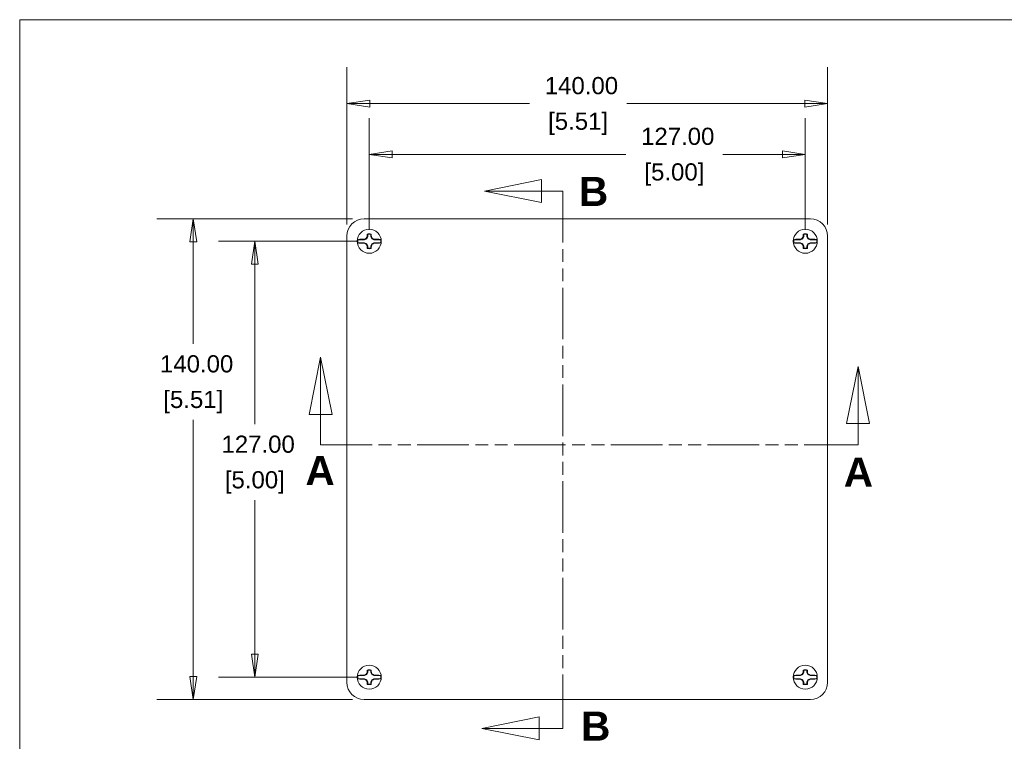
# Model space of a CAD drawing. Header units: millimetres. Extents: x 15 to 916, y 15 to 705.
# Tile 14 of 20: x 25 to 312, y 484 to 695. Entities that reach past the tile are written whole.
import ezdxf

# ---------------------------------------------------------------- set-up
doc = ezdxf.new("R2010")
doc.units = ezdxf.units.MM
doc.header["$LTSCALE"] = 3.333333
doc.linetypes.add('DOUBLE_DASH_CHAIN', pattern=[1.2403, 0.6614, -0.0827, 0.1654, -0.0827, 0.1654, -0.0827])
for name, color, linetype, lineweight in [('Dimension (ANSI)', 7, 'Continuous', 9), ('Section Line (ANSI)', 7, 'DOUBLE_DASH_CHAIN', 9), ('Sketch Geometry (ANSI)', 7, 'Continuous', 9), ('Visible (ANSI)', 7, 'Continuous', 9)]:
    doc.layers.add(name, color=color, linetype=linetype, lineweight=lineweight)
doc.styles.add('Label Text (ANSI)', font='arialbd.ttf')
doc.styles.add('Note Text (ANSI)', font='arial.ttf')
doc.dimstyles.new('Default - mm (ANSI)', dxfattribs={"dimscale": 3.333333, "dimtxt": 1.5, "dimasz": 2, "dimexe": 3.175, "dimexo": 1, "dimgap": 0.8, "dimtad": 0, "dimtih": 1, "dimtoh": 1, "dimrnd": 1e-08, "dimzin": 4, "dimdsep": 46, "dimtxsty": 'Note Text (ANSI)', "dimblk": 'Filled-1', "dimcen": 0.09, "dimdle": 10, "dimclrd": 256, "dimclre": 256, "dimclrt": 256, "dimadec": 1, "dimazin": 0, "dimtfac": 2.032, "dimtofl": 0, "dimtmove": 0, "dimatfit": 3, "dimfxl": 1, "dimtolj": 1, "dimtzin": 0, "dimlwd": -1, "dimlwe": -1, "dimarcsym": 0})

# ---------------------------------------------------------------- blocks, each defined once
blk = doc.blocks.new('2dTransSection0')
at = {"layer": 'Section Line (ANSI)', "linetype": 'Continuous'}
for p, q in [((53.1, 194.425), (48.1, 193.425)), ((53.1, 192.425), (53.1, 194.425)), ((53.1, 193.425), (48.1, 193.425)), ((48.1, 193.425), (53.1, 192.425)), ((54.968, 193.425), (53.1, 193.425)), ((54.968, 193.425), (54.968, 192.104)), ((52.887, 147.467), (47.887, 146.467)), ((52.887, 145.467), (52.887, 147.467)), ((54.968, 147.788), (54.968, 146.467)), ((52.887, 146.467), (47.887, 146.467)), ((47.887, 146.467), (52.887, 145.467)), ((54.968, 146.467), (52.887, 146.467))]:
    blk.add_line(p, q, dxfattribs=at)
at = {"layer": 'Section Line (ANSI)', "linetype": 'DOUBLE_DASH_CHAIN', "ltscale": 2.044176}
blk.add_line((54.968, 193.425), (54.968, 146.467), dxfattribs=at)
at = {"layer": 'Section Line (ANSI)', "linetype": 'Continuous', "flags": 128}
for points in [[(53.1, 194.425), (48.1, 193.425), (53.1, 192.425), (53.1, 194.425)], [(52.887, 147.467), (47.887, 146.467), (52.887, 145.467), (52.887, 147.467)]]:
    blk.add_lwpolyline(points, dxfattribs=at)
at = {"layer": 'Section Line (ANSI)'}
for points in [[(53.1, 194.425), (48.1, 193.425), (53.1, 192.425), (53.1, 194.425)], [(52.887, 147.467), (47.887, 146.467), (52.887, 145.467), (52.887, 147.467)]]:
    blk.add_solid(points, dxfattribs=at)
at = {"layer": 'Section Line (ANSI)', "char_height": 2.54, "attachment_point": 7, "style": 'Label Text (ANSI)'}
for insert in [(56.359, 192.12), (56.551, 145.389)]:
    blk.add_mtext('B', dxfattribs=dict(at, insert=insert))
blk = doc.blocks.new('2dTransSection1')
at = {"layer": 'Section Line (ANSI)', "linetype": 'Continuous'}
for p, q in [((33.789, 178.896), (32.789, 173.896)), ((33.789, 173.896), (33.789, 178.896)), ((34.789, 173.896), (33.789, 178.896)), ((80.756, 178.097), (79.756, 173.097)), ((80.756, 173.097), (80.756, 178.097)), ((81.756, 173.097), (80.756, 178.097)), ((32.789, 173.896), (34.789, 173.896)), ((33.789, 171.234), (33.789, 173.896)), ((79.756, 173.097), (81.756, 173.097)), ((80.756, 171.234), (80.756, 173.097)), ((33.789, 171.234), (35.11, 171.234)), ((79.435, 171.234), (80.756, 171.234))]:
    blk.add_line(p, q, dxfattribs=at)
at = {"layer": 'Section Line (ANSI)', "linetype": 'DOUBLE_DASH_CHAIN', "ltscale": 2.044574}
blk.add_line((33.789, 171.234), (80.756, 171.234), dxfattribs=at)
at = {"layer": 'Section Line (ANSI)', "linetype": 'Continuous', "flags": 128}
for points in [[(34.789, 173.896), (33.789, 178.896), (32.789, 173.896), (34.789, 173.896)], [(81.756, 173.097), (80.756, 178.097), (79.756, 173.097), (81.756, 173.097)]]:
    blk.add_lwpolyline(points, dxfattribs=at)
at = {"layer": 'Section Line (ANSI)'}
for points in [[(34.789, 173.896), (33.789, 178.896), (32.789, 173.896), (34.789, 173.896)], [(81.756, 173.097), (80.756, 178.097), (79.756, 173.097), (81.756, 173.097)]]:
    blk.add_solid(points, dxfattribs=at)
at = {"layer": 'Section Line (ANSI)', "char_height": 2.54, "attachment_point": 7, "style": 'Label Text (ANSI)'}
for insert in [(32.466, 167.725), (79.503, 167.58)]:
    blk.add_mtext('A', dxfattribs=dict(at, insert=insert))
blk = doc.blocks.new('Filled-1')
at = {"color": 0}
for p, q in [((0, 0), (-1, 0.15)), ((-1, 0.15), (-1, -0.15)), ((-1, 0), (0, 0)), ((-1, -0.15), (0, 0))]:
    blk.add_line(p, q, dxfattribs=at)
at = {"color": 0, "flags": 128}
blk.add_lwpolyline([(-1, -0.15), (0, 0), (-1, 0.15), (-1, -0.15)], dxfattribs=at)
at = {"color": 0}
blk.add_solid([(-1, -0.15), (0, 0), (-1, 0.15), (-1, -0.15)], dxfattribs=at)
blk = doc.blocks.new('*D15')
at = {"layer": 'Defpoints', "color": 0, "transparency": 16777216}
for p in [(120.31, 670.21), (120.31, 631.63), (260.31, 631.63)]:
    blk.add_point(p, dxfattribs=at)
at = {"layer": 'Dimension (ANSI)', "transparency": 16777216}
for p, q in [((120.31, 634.96), (120.31, 680.79)), ((260.31, 634.96), (260.31, 680.79)), ((126.98, 670.21), (173.49, 670.21)), ((253.64, 670.21), (201.79, 670.21))]:
    blk.add_line(p, q, dxfattribs=at)
at = {"layer": 'Dimension (ANSI)', "transparency": 16777216, "xscale": 6.666666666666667, "yscale": 6.666666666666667, "zscale": 6.666666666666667, "rotation": 180}
blk.add_blockref('Filled-1', (120.31, 670.21), dxfattribs=at)
at = {"layer": 'Dimension (ANSI)', "transparency": 16777216, "xscale": 6.666666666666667, "yscale": 6.666666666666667, "zscale": 6.666666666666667}
blk.add_blockref('Filled-1', (260.31, 670.21), dxfattribs=at)
at = {"layer": 'Dimension (ANSI)', "transparency": 16777216, "char_height": 5, "attachment_point": 5, "style": 'Note Text (ANSI)'}
for s, insert in [('\\A1; 140.00', (187.64, 675.43)), ('\\A1;[5.51]', (187.64, 664.34))]:
    blk.add_mtext(s, dxfattribs=dict(at, insert=insert))
blk = doc.blocks.new('*D16')
at = {"layer": 'Defpoints', "color": 0, "transparency": 16777216}
for p in [(125.31, 636.63), (75.56, 496.63), (125.31, 496.63)]:
    blk.add_point(p, dxfattribs=at)
at = {"layer": 'Dimension (ANSI)', "transparency": 16777216}
for p, q in [((121.97, 636.63), (64.98, 636.63)), ((75.56, 629.96), (75.56, 600.25)), ((75.56, 503.29), (75.56, 578.07)), ((121.97, 496.63), (64.98, 496.63))]:
    blk.add_line(p, q, dxfattribs=at)
at = {"layer": 'Dimension (ANSI)', "transparency": 16777216, "xscale": 6.666666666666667, "yscale": 6.666666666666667, "zscale": 6.666666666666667}
for p, rotation in [((75.56, 636.63), 90), ((75.56, 496.63), 270)]:
    blk.add_blockref('Filled-1', p, dxfattribs=dict(at, rotation=rotation))
at = {"layer": 'Dimension (ANSI)', "transparency": 16777216, "char_height": 5, "attachment_point": 5, "style": 'Note Text (ANSI)'}
for s, insert in [('\\A1; 140.00', (75.56, 594.38)), ('\\A1;[5.51]', (75.56, 583.29))]:
    blk.add_mtext(s, dxfattribs=dict(at, insert=insert))
blk = doc.blocks.new('*D31')
at = {"layer": 'Defpoints', "color": 0, "transparency": 16777216}
for p in [(253.81, 655.44), (126.81, 630.13), (253.81, 630.13)]:
    blk.add_point(p, dxfattribs=at)
at = {"layer": 'Dimension (ANSI)', "transparency": 16777216}
for p, q in [((126.81, 633.46), (126.81, 666.02)), ((253.81, 633.46), (253.81, 666.02)), ((133.48, 655.44), (201.52, 655.44)), ((247.14, 655.44), (229.83, 655.44))]:
    blk.add_line(p, q, dxfattribs=at)
at = {"layer": 'Dimension (ANSI)', "transparency": 16777216, "xscale": 6.666666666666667, "yscale": 6.666666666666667, "zscale": 6.666666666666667, "rotation": 180}
blk.add_blockref('Filled-1', (126.81, 655.44), dxfattribs=at)
at = {"layer": 'Dimension (ANSI)', "transparency": 16777216, "xscale": 6.666666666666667, "yscale": 6.666666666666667, "zscale": 6.666666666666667}
blk.add_blockref('Filled-1', (253.81, 655.44), dxfattribs=at)
at = {"layer": 'Dimension (ANSI)', "transparency": 16777216, "char_height": 5, "attachment_point": 5, "style": 'Note Text (ANSI)'}
for s, insert in [('\\A1; 127.00', (215.68, 660.66)), ('\\A1;[5.00]', (215.68, 649.57))]:
    blk.add_mtext(s, dxfattribs=dict(at, insert=insert))
blk = doc.blocks.new('*D32')
at = {"layer": 'Defpoints', "color": 0, "transparency": 16777216}
for p in [(126.81, 630.13), (93.48, 503.13), (126.81, 503.13)]:
    blk.add_point(p, dxfattribs=at)
at = {"layer": 'Dimension (ANSI)', "transparency": 16777216}
for p, q in [((123.48, 630.13), (82.89, 630.13)), ((93.48, 623.46), (93.48, 576.84)), ((93.48, 509.79), (93.48, 554.66)), ((123.48, 503.13), (82.89, 503.13))]:
    blk.add_line(p, q, dxfattribs=at)
at = {"layer": 'Dimension (ANSI)', "transparency": 16777216, "xscale": 6.666666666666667, "yscale": 6.666666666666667, "zscale": 6.666666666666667}
for p, rotation in [((93.48, 630.13), 90), ((93.48, 503.13), 270)]:
    blk.add_blockref('Filled-1', p, dxfattribs=dict(at, rotation=rotation))
at = {"layer": 'Dimension (ANSI)', "transparency": 16777216, "char_height": 5, "attachment_point": 5, "style": 'Note Text (ANSI)'}
for s, insert in [('\\A1; 127.00', (93.48, 570.97)), ('\\A1;[5.00]', (93.48, 559.88))]:
    blk.add_mtext(s, dxfattribs=dict(at, insert=insert))
blk = doc.blocks.new('Borders Hammond border')
at = {"layer": 'Sketch Geometry (ANSI)'}
for p, q in [((271.9, 208.4), (7.5, 208.4)), ((7.5, 208.4), (7.5, 7.5))]:
    blk.add_line(p, q, dxfattribs=at)

msp = doc.modelspace()

# ---------------------------------------------------------------- linework, layer by layer
at = {"layer": 'Visible (ANSI)'}
for p, q in [((255.3097, 636.6266), (125.3082, 636.6266)), ((120.309, 631.6273), (120.309, 501.6258)), ((125.9404, 630.9951), (126.0666, 630.8689)), ((126.0666, 630.8689), (126.3603, 631.4967)), ((126.1973, 631.533), (126.3603, 631.4967)), ((126.3603, 631.4967), (126.3603, 632.0999)), ((127.2576, 632.0999), (127.2576, 631.4967)), ((127.4206, 631.533), (127.2576, 631.4967)), ((127.2576, 631.4967), (127.5513, 630.8689)), ((127.6775, 630.9951), (127.5513, 630.8689)), ((252.9404, 630.9951), (253.0666, 630.8689)), ((253.0666, 630.8689), (253.3603, 631.4967)), ((253.1973, 631.533), (253.3603, 631.4967)), ((253.3603, 631.4967), (253.3603, 632.0999)), ((254.2576, 632.0999), (254.2576, 631.4967)), ((254.4206, 631.533), (254.2576, 631.4967)), ((254.2576, 631.4967), (254.5513, 630.8689)), ((254.6775, 630.9951), (254.5513, 630.8689)), ((260.309, 501.6258), (260.309, 631.6273)), ((123.5026, 630.5752), (125.4388, 630.5752)), ((123.5026, 629.6779), (125.4388, 629.6779)), ((125.4026, 630.7382), (125.4388, 630.5752)), ((125.4026, 629.5149), (125.4388, 629.6779)), ((125.4388, 630.5752), (126.0666, 630.8689)), ((126.0666, 629.3842), (125.4388, 629.6779)), ((125.9404, 629.258), (126.0666, 629.3842)), ((126.3603, 628.7564), (126.0666, 629.3842)), ((126.1973, 628.7202), (126.3603, 628.7564)), ((126.3603, 628.1533), (126.3603, 628.7564)), ((127.5513, 629.3842), (127.2576, 628.7564)), ((127.4206, 628.7202), (127.2576, 628.7564)), ((127.2576, 628.7564), (127.2576, 628.1533)), ((127.5513, 630.8689), (128.1791, 630.5752)), ((128.1791, 629.6779), (127.5513, 629.3842)), ((127.6775, 629.258), (127.5513, 629.3842)), ((128.2154, 630.7382), (128.1791, 630.5752)), ((130.1153, 630.5752), (128.1791, 630.5752)), ((130.1153, 629.6779), (128.1791, 629.6779)), ((128.2154, 629.5149), (128.1791, 629.6779)), ((250.5026, 630.5752), (252.4388, 630.5752)), ((250.5026, 629.6779), (252.4388, 629.6779)), ((252.4026, 630.7382), (252.4388, 630.5752)), ((252.4026, 629.5149), (252.4388, 629.6779)), ((252.4388, 630.5752), (253.0666, 630.8689)), ((253.0666, 629.3842), (252.4388, 629.6779)), ((252.9404, 629.258), (253.0666, 629.3842)), ((253.3603, 628.7564), (253.0666, 629.3842)), ((253.1973, 628.7202), (253.3603, 628.7564)), ((253.3603, 628.1533), (253.3603, 628.7564)), ((254.5513, 629.3842), (254.2576, 628.7564)), ((254.4206, 628.7202), (254.2576, 628.7564)), ((254.2576, 628.7564), (254.2576, 628.1533)), ((254.5513, 630.8689), (255.1791, 630.5752)), ((255.1791, 629.6779), (254.5513, 629.3842)), ((254.6775, 629.258), (254.5513, 629.3842)), ((255.2154, 630.7382), (255.1791, 630.5752)), ((257.1153, 630.5752), (255.1791, 630.5752)), ((257.1153, 629.6779), (255.1791, 629.6779)), ((255.2154, 629.5149), (255.1791, 629.6779)), ((126.3603, 504.4967), (126.3603, 505.0999)), ((127.2576, 505.0999), (127.2576, 504.4967)), ((253.3603, 504.4967), (253.3603, 505.0999)), ((254.2576, 505.0999), (254.2576, 504.4967)), ((123.5026, 503.5752), (125.4388, 503.5752)), ((123.5026, 502.6779), (125.4388, 502.6779)), ((125.4026, 503.7382), (125.4388, 503.5752)), ((125.4026, 502.5149), (125.4388, 502.6779)), ((125.4388, 503.5752), (126.0666, 503.8689)), ((126.0666, 502.3842), (125.4388, 502.6779)), ((125.9404, 503.9951), (126.0666, 503.8689)), ((125.9404, 502.258), (126.0666, 502.3842)), ((126.0666, 503.8689), (126.3603, 504.4967)), ((126.3603, 501.7564), (126.0666, 502.3842)), ((126.1973, 504.533), (126.3603, 504.4967)), ((127.4206, 504.533), (127.2576, 504.4967)), ((127.2576, 504.4967), (127.5513, 503.8689)), ((127.5513, 502.3842), (127.2576, 501.7564)), ((127.6775, 503.9951), (127.5513, 503.8689)), ((127.5513, 503.8689), (128.1791, 503.5752)), ((128.1791, 502.6779), (127.5513, 502.3842)), ((127.6775, 502.258), (127.5513, 502.3842)), ((128.2154, 503.7382), (128.1791, 503.5752)), ((130.1153, 503.5752), (128.1791, 503.5752)), ((130.1153, 502.6779), (128.1791, 502.6779)), ((128.2154, 502.5149), (128.1791, 502.6779)), ((250.5026, 503.5752), (252.4388, 503.5752)), ((250.5026, 502.6779), (252.4388, 502.6779)), ((252.4026, 503.7382), (252.4388, 503.5752)), ((252.4026, 502.5149), (252.4388, 502.6779)), ((252.4388, 503.5752), (253.0666, 503.8689)), ((253.0666, 502.3842), (252.4388, 502.6779)), ((252.9404, 503.9951), (253.0666, 503.8689)), ((252.9404, 502.258), (253.0666, 502.3842)), ((253.0666, 503.8689), (253.3603, 504.4967)), ((253.3603, 501.7564), (253.0666, 502.3842)), ((253.1973, 504.533), (253.3603, 504.4967)), ((254.4206, 504.533), (254.2576, 504.4967)), ((254.2576, 504.4967), (254.5513, 503.8689)), ((254.5513, 502.3842), (254.2576, 501.7564)), ((254.6775, 503.9951), (254.5513, 503.8689)), ((254.5513, 503.8689), (255.1791, 503.5752)), ((255.1791, 502.6779), (254.5513, 502.3842)), ((254.6775, 502.258), (254.5513, 502.3842)), ((255.2154, 503.7382), (255.1791, 503.5752)), ((257.1153, 503.5752), (255.1791, 503.5752)), ((257.1153, 502.6779), (255.1791, 502.6779)), ((255.2154, 502.5149), (255.1791, 502.6779)), ((126.1973, 501.7202), (126.3603, 501.7564)), ((126.3603, 501.1533), (126.3603, 501.7564)), ((127.4206, 501.7202), (127.2576, 501.7564)), ((127.2576, 501.7564), (127.2576, 501.1533)), ((253.1973, 501.7202), (253.3603, 501.7564)), ((253.3603, 501.1533), (253.3603, 501.7564)), ((254.4206, 501.7202), (254.2576, 501.7564)), ((254.2576, 501.7564), (254.2576, 501.1533)), ((125.3082, 496.6266), (255.3097, 496.6266))]:
    msp.add_line(p, q, dxfattribs=at)
for centre in [(126.809, 630.1266), (253.809, 630.1266), (126.809, 503.1266), (253.809, 503.1266)]:
    msp.add_circle(centre, 3.5, dxfattribs=at)
for centre, radius, start, end in [((126.809, 630.1266), 2.1731, 74.024093, 105.975907), ((126.809, 630.1266), 2.0237, 77.190381, 102.809619), ((253.809, 630.1266), 2.1731, 74.024093, 105.975907), ((253.809, 630.1266), 2.0237, 77.190381, 102.809619), ((126.809, 630.1266), 3.3366, 172.272122, 187.727878), ((126.809, 630.1266), 2.1731, 254.024093, 285.975907), ((126.809, 630.1266), 2.0237, 257.190381, 282.809619), ((126.809, 630.1266), 3.3366, 352.272122, 7.727878), ((253.809, 630.1266), 3.3366, 172.272122, 187.727878), ((253.809, 630.1266), 2.1731, 254.024093, 285.975907), ((253.809, 630.1266), 2.0237, 257.190381, 282.809619), ((253.809, 630.1266), 3.3366, 352.272122, 7.727878), ((126.809, 503.1266), 2.1731, 74.024093, 105.975907), ((126.809, 503.1266), 2.0237, 77.190381, 102.809619), ((253.809, 503.1266), 2.1731, 74.024093, 105.975907), ((253.809, 503.1266), 2.0237, 77.190381, 102.809619), ((126.809, 503.1266), 3.3366, 172.272122, 187.727878), ((126.809, 503.1266), 3.3366, 352.272122, 7.727878), ((253.809, 503.1266), 3.3366, 172.272122, 187.727878), ((253.809, 503.1266), 3.3366, 352.272122, 7.727878), ((126.809, 503.1266), 2.1731, 254.024093, 285.975907), ((126.809, 503.1266), 2.0237, 257.190381, 282.809619), ((253.809, 503.1266), 2.1731, 254.024093, 285.975907), ((253.809, 503.1266), 2.0237, 257.190381, 282.809619)]:
    msp.add_arc(centre, radius, start, end, dxfattribs=at)
for centre, major_axis, ratio, start_param, end_param in [((125.3097, 631.6258), (-3.5366, 3.5366), 0.99969546, 5.49793944, 7.06843118), ((255.3082, 631.6258), (3.5366, 3.5366), 0.99969546, 5.49793944, 7.06843118), ((127.4592, 628.7368), (14.0318, 6.5649), 0.17364818, 1.59782388, 1.63634094), ((128.1987, 629.4764), (6.5649, 14.0318), 0.17364818, 1.50525172, 1.54376877), ((128.8654, 630.1266), (0, 15.4291), 0.17364818, 1.43614529, 1.47951809), ((124.7525, 630.1266), (0, -15.4291), 0.17364818, 1.66207457, 1.70544736), ((125.4192, 629.4764), (6.5649, -14.0318), 0.17364818, 1.59782388, 1.63634094), ((126.1588, 628.7368), (14.0318, -6.5649), 0.17364818, 1.50525172, 1.54376877), ((254.4592, 628.7368), (14.0318, 6.5649), 0.17364818, 1.59782388, 1.63634094), ((255.1987, 629.4764), (6.5649, 14.0318), 0.17364818, 1.50525172, 1.54376877), ((255.8654, 630.1266), (0, 15.4291), 0.17364818, 1.43614529, 1.47951809), ((251.7525, 630.1266), (0, -15.4291), 0.17364818, 1.66207457, 1.70544736), ((252.4192, 629.4764), (6.5649, -14.0318), 0.17364818, 1.59782388, 1.63634094), ((253.1588, 628.7368), (14.0318, -6.5649), 0.17364818, 1.50525172, 1.54376877), ((126.809, 628.0701), (15.4291, 0), 0.17364818, 1.66207457, 1.70544736), ((126.809, 632.183), (-15.4291, 0), 0.17364818, 1.43614529, 1.47951809), ((127.4592, 631.5163), (-14.0318, 6.5649), 0.17364818, 1.50525172, 1.54376877), ((128.1987, 630.7768), (-6.5649, 14.0318), 0.17364818, 1.59782388, 1.63634094), ((128.8654, 630.1266), (0, 15.4291), 0.17364818, 1.66207457, 1.70544736), ((124.7525, 630.1266), (0, -15.4291), 0.17364818, 1.43614529, 1.47951809), ((125.4192, 630.7768), (-6.5649, -14.0318), 0.17364818, 1.50525172, 1.54376877), ((126.1588, 631.5163), (-14.0318, -6.5649), 0.17364818, 1.59782388, 1.63634094), ((126.809, 628.0701), (15.4291, 0), 0.17364818, 1.43614529, 1.47951809), ((126.809, 632.183), (-15.4291, 0), 0.17364818, 1.66207457, 1.70544736), ((253.809, 628.0701), (15.4291, 0), 0.17364818, 1.66207457, 1.70544736), ((253.809, 632.183), (-15.4291, 0), 0.17364818, 1.43614529, 1.47951809), ((254.4592, 631.5163), (-14.0318, 6.5649), 0.17364818, 1.50525172, 1.54376877), ((255.1987, 630.7768), (-6.5649, 14.0318), 0.17364818, 1.59782388, 1.63634094), ((255.8654, 630.1266), (0, 15.4291), 0.17364818, 1.66207457, 1.70544736), ((251.7525, 630.1266), (0, -15.4291), 0.17364818, 1.43614529, 1.47951809), ((252.4192, 630.7768), (-6.5649, -14.0318), 0.17364818, 1.50525172, 1.54376877), ((253.1588, 631.5163), (-14.0318, -6.5649), 0.17364818, 1.59782388, 1.63634094), ((253.809, 628.0701), (15.4291, 0), 0.17364818, 1.43614529, 1.47951809), ((253.809, 632.183), (-15.4291, 0), 0.17364818, 1.66207457, 1.70544736), ((128.8654, 503.1266), (0, 15.4291), 0.17364818, 1.43614529, 1.47951809), ((124.7525, 503.1266), (0, -15.4291), 0.17364818, 1.66207457, 1.70544736), ((255.8654, 503.1266), (0, 15.4291), 0.17364818, 1.43614529, 1.47951809), ((251.7525, 503.1266), (0, -15.4291), 0.17364818, 1.66207457, 1.70544736), ((126.809, 501.0701), (15.4291, 0), 0.17364818, 1.66207457, 1.70544736), ((126.809, 505.183), (-15.4291, 0), 0.17364818, 1.43614529, 1.47951809), ((127.4592, 501.7368), (14.0318, 6.5649), 0.17364818, 1.59782388, 1.63634094), ((127.4592, 504.5163), (-14.0318, 6.5649), 0.17364818, 1.50525172, 1.54376877), ((128.1987, 502.4764), (6.5649, 14.0318), 0.17364818, 1.50525172, 1.54376877), ((128.1987, 503.7768), (-6.5649, 14.0318), 0.17364818, 1.59782388, 1.63634094), ((125.4192, 502.4764), (6.5649, -14.0318), 0.17364818, 1.59782388, 1.63634094), ((125.4192, 503.7768), (-6.5649, -14.0318), 0.17364818, 1.50525172, 1.54376877), ((126.1588, 501.7368), (14.0318, -6.5649), 0.17364818, 1.50525172, 1.54376877), ((126.1588, 504.5163), (-14.0318, -6.5649), 0.17364818, 1.59782388, 1.63634094), ((126.809, 501.0701), (15.4291, 0), 0.17364818, 1.43614529, 1.47951809), ((126.809, 505.183), (-15.4291, 0), 0.17364818, 1.66207457, 1.70544736), ((253.809, 501.0701), (15.4291, 0), 0.17364818, 1.66207457, 1.70544736), ((253.809, 505.183), (-15.4291, 0), 0.17364818, 1.43614529, 1.47951809), ((254.4592, 501.7368), (14.0318, 6.5649), 0.17364818, 1.59782388, 1.63634094), ((254.4592, 504.5163), (-14.0318, 6.5649), 0.17364818, 1.50525172, 1.54376877), ((255.1987, 502.4764), (6.5649, 14.0318), 0.17364818, 1.50525172, 1.54376877), ((255.1987, 503.7768), (-6.5649, 14.0318), 0.17364818, 1.59782388, 1.63634094), ((252.4192, 502.4764), (6.5649, -14.0318), 0.17364818, 1.59782388, 1.63634094), ((252.4192, 503.7768), (-6.5649, -14.0318), 0.17364818, 1.50525172, 1.54376877), ((253.1588, 501.7368), (14.0318, -6.5649), 0.17364818, 1.50525172, 1.54376877), ((253.1588, 504.5163), (-14.0318, -6.5649), 0.17364818, 1.59782388, 1.63634094), ((253.809, 501.0701), (15.4291, 0), 0.17364818, 1.43614529, 1.47951809), ((253.809, 505.183), (-15.4291, 0), 0.17364818, 1.66207457, 1.70544736), ((125.3097, 501.6273), (-3.5366, -3.5366), 0.99969546, 5.49793944, 7.06843118), ((128.8654, 503.1266), (0, 15.4291), 0.17364818, 1.66207457, 1.70544736), ((124.7525, 503.1266), (0, -15.4291), 0.17364818, 1.43614529, 1.47951809), ((255.8654, 503.1266), (0, 15.4291), 0.17364818, 1.66207457, 1.70544736), ((251.7525, 503.1266), (0, -15.4291), 0.17364818, 1.43614529, 1.47951809), ((255.3082, 501.6273), (3.5366, -3.5366), 0.99969546, 5.49793944, 7.06843118)]:
    msp.add_ellipse(centre, major_axis=major_axis, ratio=ratio, start_param=start_param, end_param=end_param, dxfattribs=at)
for points, degree in [([(126.2109, 632.2157), (126.2107, 632.2098), (126.2106, 632.2038), (126.2104, 632.1978)], 3), ([(126.3603, 632.0999), (126.2877, 632.1578), (126.2109, 632.2157)], 2), ([(127.2576, 632.0999), (127.3302, 632.1578), (127.4071, 632.2157)], 2), ([(127.4075, 632.1978), (127.4074, 632.2038), (127.4072, 632.2098), (127.4071, 632.2157)], 3), ([(253.2109, 632.2157), (253.2107, 632.2098), (253.2106, 632.2038), (253.2104, 632.1978)], 3), ([(253.3603, 632.0999), (253.2877, 632.1578), (253.2109, 632.2157)], 2), ([(254.2576, 632.0999), (254.3302, 632.1578), (254.4071, 632.2157)], 2), ([(254.4075, 632.1978), (254.4074, 632.2038), (254.4072, 632.2098), (254.4071, 632.2157)], 3), ([(124.7377, 630.7251), (124.7317, 630.725), (124.7258, 630.7248), (124.7198, 630.7247)], 3), ([(124.7198, 629.5285), (124.7258, 629.5283), (124.7317, 629.5282), (124.7377, 629.528)], 3), ([(126.2104, 628.0553), (126.2106, 628.0493), (126.2107, 628.0434), (126.2109, 628.0374)], 3), ([(126.2109, 628.0374), (126.2877, 628.0953), (126.3603, 628.1533)], 2), ([(127.4071, 628.0374), (127.3302, 628.0953), (127.2576, 628.1533)], 2), ([(127.4071, 628.0374), (127.4072, 628.0434), (127.4074, 628.0493), (127.4075, 628.0553)], 3), ([(128.8981, 630.7247), (128.8922, 630.7248), (128.8862, 630.725), (128.8802, 630.7251)], 3), ([(128.8802, 629.528), (128.8862, 629.5282), (128.8922, 629.5283), (128.8981, 629.5285)], 3), ([(251.7377, 630.7251), (251.7317, 630.725), (251.7258, 630.7248), (251.7198, 630.7247)], 3), ([(251.7198, 629.5285), (251.7258, 629.5283), (251.7317, 629.5282), (251.7377, 629.528)], 3), ([(253.2104, 628.0553), (253.2106, 628.0493), (253.2107, 628.0434), (253.2109, 628.0374)], 3), ([(253.2109, 628.0374), (253.2877, 628.0953), (253.3603, 628.1533)], 2), ([(254.4071, 628.0374), (254.3302, 628.0953), (254.2576, 628.1533)], 2), ([(254.4071, 628.0374), (254.4072, 628.0434), (254.4074, 628.0493), (254.4075, 628.0553)], 3), ([(255.8981, 630.7247), (255.8922, 630.7248), (255.8862, 630.725), (255.8802, 630.7251)], 3), ([(255.8802, 629.528), (255.8862, 629.5282), (255.8922, 629.5283), (255.8981, 629.5285)], 3), ([(126.2109, 505.2157), (126.2107, 505.2098), (126.2106, 505.2038), (126.2104, 505.1978)], 3), ([(126.3603, 505.0999), (126.2877, 505.1578), (126.2109, 505.2157)], 2), ([(127.2576, 505.0999), (127.3302, 505.1578), (127.4071, 505.2157)], 2), ([(127.4075, 505.1978), (127.4074, 505.2038), (127.4072, 505.2098), (127.4071, 505.2157)], 3), ([(253.2109, 505.2157), (253.2107, 505.2098), (253.2106, 505.2038), (253.2104, 505.1978)], 3), ([(253.3603, 505.0999), (253.2877, 505.1578), (253.2109, 505.2157)], 2), ([(254.2576, 505.0999), (254.3302, 505.1578), (254.4071, 505.2157)], 2), ([(254.4075, 505.1978), (254.4074, 505.2038), (254.4072, 505.2098), (254.4071, 505.2157)], 3), ([(124.7377, 503.7251), (124.7317, 503.725), (124.7258, 503.7248), (124.7198, 503.7247)], 3), ([(124.7198, 502.5285), (124.7258, 502.5283), (124.7317, 502.5282), (124.7377, 502.528)], 3), ([(128.8981, 503.7247), (128.8922, 503.7248), (128.8862, 503.725), (128.8802, 503.7251)], 3), ([(128.8802, 502.528), (128.8862, 502.5282), (128.8922, 502.5283), (128.8981, 502.5285)], 3), ([(251.7377, 503.7251), (251.7317, 503.725), (251.7258, 503.7248), (251.7198, 503.7247)], 3), ([(251.7198, 502.5285), (251.7258, 502.5283), (251.7317, 502.5282), (251.7377, 502.528)], 3), ([(255.8981, 503.7247), (255.8922, 503.7248), (255.8862, 503.725), (255.8802, 503.7251)], 3), ([(255.8802, 502.528), (255.8862, 502.5282), (255.8922, 502.5283), (255.8981, 502.5285)], 3), ([(126.2104, 501.0553), (126.2106, 501.0493), (126.2107, 501.0434), (126.2109, 501.0374)], 3), ([(126.2109, 501.0374), (126.2877, 501.0953), (126.3603, 501.1533)], 2), ([(127.4071, 501.0374), (127.3302, 501.0953), (127.2576, 501.1533)], 2), ([(127.4071, 501.0374), (127.4072, 501.0434), (127.4074, 501.0493), (127.4075, 501.0553)], 3), ([(253.2104, 501.0553), (253.2106, 501.0493), (253.2107, 501.0434), (253.2109, 501.0374)], 3), ([(253.2109, 501.0374), (253.2877, 501.0953), (253.3603, 501.1533)], 2), ([(254.4071, 501.0374), (254.3302, 501.0953), (254.2576, 501.1533)], 2), ([(254.4071, 501.0374), (254.4072, 501.0434), (254.4074, 501.0493), (254.4075, 501.0553)], 3)]:
    msp.add_open_spline(points, degree=degree, dxfattribs=at)
for points, knots in [([(123.5026, 630.5752), (123.5803, 630.6013), (123.6921, 630.627), (123.9491, 630.6707), (124.1494, 630.6934), (124.4502, 630.7147), (124.5853, 630.7213), (124.7198, 630.7247)], [0.069562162, 0.069562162, 0.069562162, 0.069562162, 0.117567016, 0.117567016, 0.177406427, 0.177406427, 0.214967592, 0.214967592, 0.214967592, 0.214967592]), ([(124.7198, 629.5285), (124.5853, 629.5319), (124.4502, 629.5385), (124.1494, 629.5597), (123.9491, 629.5824), (123.6921, 629.6261), (123.5803, 629.6519), (123.5026, 629.6779)], [0.738553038, 0.738553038, 0.738553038, 0.738553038, 0.776114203, 0.776114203, 0.835953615, 0.835953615, 0.883958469, 0.883958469, 0.883958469, 0.883958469]), ([(128.8981, 630.7247), (129.0326, 630.7213), (129.1677, 630.7147), (129.4685, 630.6934), (129.6689, 630.6707), (129.9258, 630.627), (130.0377, 630.6013), (130.1153, 630.5752)], [0.738553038, 0.738553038, 0.738553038, 0.738553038, 0.776114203, 0.776114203, 0.835953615, 0.835953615, 0.883958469, 0.883958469, 0.883958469, 0.883958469]), ([(130.1153, 629.6779), (130.0368, 629.6516), (129.9233, 629.6255), (129.6648, 629.5819), (129.465, 629.5594), (129.1657, 629.5384), (129.0317, 629.5318), (128.8981, 629.5285)], [0.069565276, 0.069565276, 0.069565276, 0.069565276, 0.118136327, 0.118136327, 0.177695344, 0.177695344, 0.214972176, 0.214972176, 0.214972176, 0.214972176]), ([(250.5026, 630.5752), (250.5803, 630.6013), (250.6921, 630.627), (250.9491, 630.6707), (251.1494, 630.6934), (251.4502, 630.7147), (251.5853, 630.7213), (251.7198, 630.7247)], [0.069562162, 0.069562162, 0.069562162, 0.069562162, 0.117567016, 0.117567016, 0.177406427, 0.177406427, 0.214967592, 0.214967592, 0.214967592, 0.214967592]), ([(251.7198, 629.5285), (251.5853, 629.5319), (251.4502, 629.5385), (251.1494, 629.5597), (250.9491, 629.5824), (250.6921, 629.6261), (250.5803, 629.6519), (250.5026, 629.6779)], [0.738553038, 0.738553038, 0.738553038, 0.738553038, 0.776114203, 0.776114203, 0.835953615, 0.835953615, 0.883958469, 0.883958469, 0.883958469, 0.883958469]), ([(255.8981, 630.7247), (256.0326, 630.7213), (256.1677, 630.7147), (256.4685, 630.6934), (256.6689, 630.6707), (256.9258, 630.627), (257.0377, 630.6013), (257.1153, 630.5752)], [0.738553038, 0.738553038, 0.738553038, 0.738553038, 0.776114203, 0.776114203, 0.835953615, 0.835953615, 0.883958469, 0.883958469, 0.883958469, 0.883958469]), ([(257.1153, 629.6779), (257.0368, 629.6516), (256.9233, 629.6255), (256.6648, 629.5819), (256.465, 629.5594), (256.1657, 629.5384), (256.0317, 629.5318), (255.8981, 629.5285)], [0.069565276, 0.069565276, 0.069565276, 0.069565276, 0.118136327, 0.118136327, 0.177695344, 0.177695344, 0.214972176, 0.214972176, 0.214972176, 0.214972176]), ([(123.5026, 503.5752), (123.5803, 503.6013), (123.6921, 503.627), (123.9491, 503.6707), (124.1494, 503.6934), (124.4502, 503.7147), (124.5853, 503.7213), (124.7198, 503.7247)], [0.069562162, 0.069562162, 0.069562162, 0.069562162, 0.117567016, 0.117567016, 0.177406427, 0.177406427, 0.214967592, 0.214967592, 0.214967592, 0.214967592]), ([(124.7198, 502.5285), (124.5853, 502.5319), (124.4502, 502.5385), (124.1494, 502.5597), (123.9491, 502.5824), (123.6921, 502.6261), (123.5803, 502.6519), (123.5026, 502.6779)], [0.738553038, 0.738553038, 0.738553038, 0.738553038, 0.776114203, 0.776114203, 0.835953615, 0.835953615, 0.883958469, 0.883958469, 0.883958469, 0.883958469]), ([(128.8981, 503.7247), (129.0326, 503.7213), (129.1677, 503.7147), (129.4685, 503.6934), (129.6689, 503.6707), (129.9258, 503.627), (130.0377, 503.6013), (130.1153, 503.5752)], [0.738553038, 0.738553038, 0.738553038, 0.738553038, 0.776114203, 0.776114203, 0.835953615, 0.835953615, 0.883958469, 0.883958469, 0.883958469, 0.883958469]), ([(130.1153, 502.6779), (130.0368, 502.6516), (129.9233, 502.6255), (129.6648, 502.5819), (129.465, 502.5594), (129.1657, 502.5384), (129.0317, 502.5318), (128.8981, 502.5285)], [0.069565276, 0.069565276, 0.069565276, 0.069565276, 0.118136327, 0.118136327, 0.177695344, 0.177695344, 0.214972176, 0.214972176, 0.214972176, 0.214972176]), ([(250.5026, 503.5752), (250.5803, 503.6013), (250.6921, 503.627), (250.9491, 503.6707), (251.1494, 503.6934), (251.4502, 503.7147), (251.5853, 503.7213), (251.7198, 503.7247)], [0.069562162, 0.069562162, 0.069562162, 0.069562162, 0.117567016, 0.117567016, 0.177406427, 0.177406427, 0.214967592, 0.214967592, 0.214967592, 0.214967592]), ([(251.7198, 502.5285), (251.5853, 502.5319), (251.4502, 502.5385), (251.1494, 502.5597), (250.9491, 502.5824), (250.6921, 502.6261), (250.5803, 502.6519), (250.5026, 502.6779)], [0.738553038, 0.738553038, 0.738553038, 0.738553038, 0.776114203, 0.776114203, 0.835953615, 0.835953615, 0.883958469, 0.883958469, 0.883958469, 0.883958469]), ([(255.8981, 503.7247), (256.0326, 503.7213), (256.1677, 503.7147), (256.4685, 503.6934), (256.6689, 503.6707), (256.9258, 503.627), (257.0377, 503.6013), (257.1153, 503.5752)], [0.738553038, 0.738553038, 0.738553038, 0.738553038, 0.776114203, 0.776114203, 0.835953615, 0.835953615, 0.883958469, 0.883958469, 0.883958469, 0.883958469]), ([(257.1153, 502.6779), (257.0368, 502.6516), (256.9233, 502.6255), (256.6648, 502.5819), (256.465, 502.5594), (256.1657, 502.5384), (256.0317, 502.5318), (255.8981, 502.5285)], [0.069565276, 0.069565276, 0.069565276, 0.069565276, 0.118136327, 0.118136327, 0.177695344, 0.177695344, 0.214972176, 0.214972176, 0.214972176, 0.214972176])]:
    msp.add_open_spline(points, degree=3, knots=knots, dxfattribs=at)

# ---------------------------------------------------------------- block references
at = {"xscale": 3.333333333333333, "yscale": 3.333333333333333, "zscale": 3.333333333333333}
msp.add_blockref('Borders Hammond border', (0, 0), dxfattribs=at)
at = {"layer": 'Section Line (ANSI)', "xscale": 3.333333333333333, "yscale": 3.333333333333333, "zscale": 3.333333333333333}
for name in ['2dTransSection0', '2dTransSection1']:
    msp.add_blockref(name, (0, 0), dxfattribs=at)

# ---------------------------------------------------------------- dimensions: what is measured, and where the dimension line sits
at = {"layer": 'Dimension (ANSI)'}
for base, p1, p2, angle, text, override, picture, middle in [((120.309, 670.206), (260.309, 631.6273), (120.309, 631.6273), 180, ' <>\\X[5.51]', {"dimgap": 0.8, "dimtih": 0, "dimtoh": 0, "dimdec": 2, "dimpost": '\\X', "dimtol": 0, "dimlim": 0, "dimtp": 0, "dimtm": 0, "dimtdec": 2, "dimatfit": 1}, '*D15', (187.6376, 670.206)), ((253.809, 655.4378), (126.809, 630.1266), (253.809, 630.1266), 180, ' <>\\X[5.00]', {"dimgap": 0.8, "dimtih": 0, "dimtoh": 0, "dimdec": 2, "dimpost": '\\X', "dimtol": 0, "dimlim": 0, "dimtp": 0, "dimtm": 0, "dimtdec": 2, "dimatfit": 1}, '*D31', (215.6769, 655.4378)), ((75.5593, 496.6266), (125.3082, 636.6266), (125.3082, 496.6266), 90, ' <>\\X[5.51]', {"dimgap": 0.8, "dimdec": 2, "dimpost": '\\X', "dimtol": 0, "dimlim": 0, "dimtp": 0, "dimtm": 0, "dimtdec": 2, "dimatfit": 1}, '*D16', (75.5593, 589.1611)), ((93.4756, 503.1266), (126.809, 630.1266), (126.809, 503.1266), 90, ' <>\\X[5.00]', {"dimgap": 0.8, "dimdec": 2, "dimpost": '\\X', "dimtol": 0, "dimlim": 0, "dimtp": 0, "dimtm": 0, "dimtdec": 2, "dimatfit": 1}, '*D32', (93.4756, 565.7482))]:
    dim = msp.add_linear_dim(base=base, p1=p1, p2=p2, angle=angle, text=text, dimstyle='Default - mm (ANSI)', override=override, dxfattribs=at)
    dim.commit()
    dim.dimension.update_dxf_attribs({"geometry": picture, "text_midpoint": middle, "dimtype": 160})

doc.saveas('drawing.dxf')
